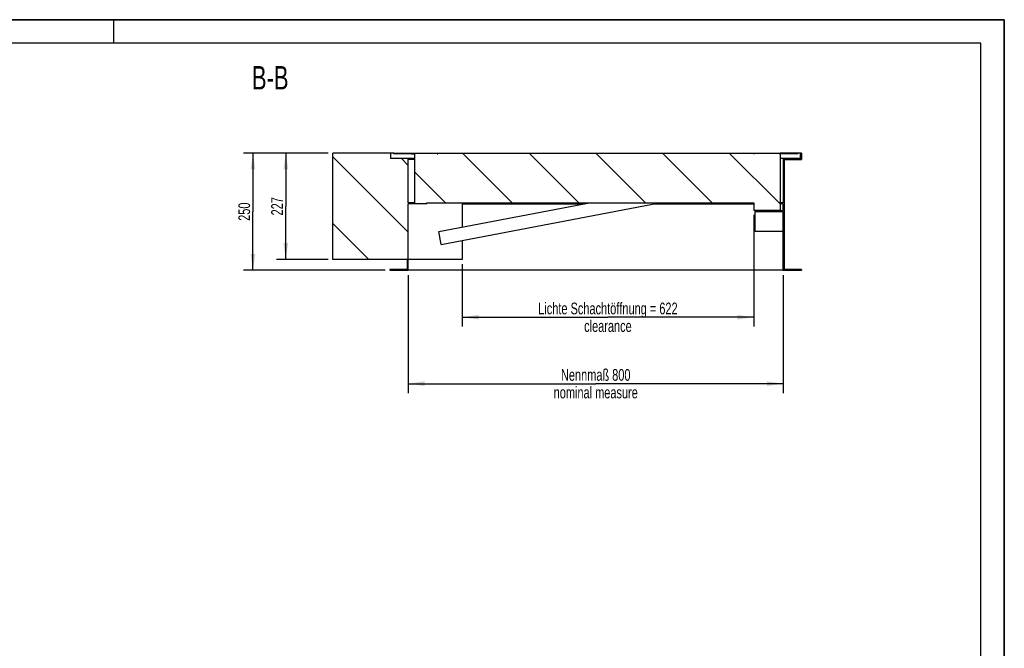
# Model space of a CAD drawing. Header units: millimetres. Extents: x 0 to 4200, y 0 to 2970.
# Tile 3 of 3: x 2100 to 4200, y 1630 to 2970. Entities that reach past the tile are written whole.
import ezdxf

# ---------------------------------------------------------------- set-up
doc = ezdxf.new("R2010")
doc.units = ezdxf.units.MM
doc.header["$LTSCALE"] = 231
doc.layers.get('0').update_dxf_attribs({"linetype": 'CONTINUOUS'})
doc.layers.add('_2D-BEM', color=7, linetype='CONTINUOUS')
doc.layers.add('_ZEICHNUNGSELEM', color=7, linetype='CONTINUOUS')
doc.styles.get("Standard").update_dxf_attribs({"font": 'txt', "width": 0.7})
doc.dimstyles.new('DIMSTYLE_1', dxfattribs={"dimtxt": 25, "dimasz": 35, "dimexe": 2, "dimexo": 1, "dimtad": 1, "dimdec": 1, "dimtxsty": 'Standard', "dimblk": '_FILLED', "dimblk1": '_FILLED', "dimblk2": '_FILLED', "dimcen": 0.09, "dimadec": 1, "dimazin": 2, "dimtp": 0.8, "dimtm": 0.8, "dimtfac": 1, "dimtdec": 1, "dimtofl": 0, "dimtmove": 0, "dimatfit": 3, "dimldrblk": '_FILLED', "dimfxl": 1, "dimtolj": 1, "dimarcsym": 0})
doc.dimstyles.new('DIMSTYLE_2', dxfattribs={"dimtxt": 25, "dimasz": 35, "dimexe": 2, "dimexo": 1, "dimtad": 1, "dimdec": 1, "dimtxsty": 'Standard', "dimblk": '_FILLED', "dimblk1": '_FILLED', "dimblk2": '_FILLED', "dimcen": 0.09, "dimadec": 1, "dimazin": 2, "dimtp": 0.5, "dimtm": 0.5, "dimtfac": 1, "dimtdec": 1, "dimtofl": 0, "dimtmove": 0, "dimatfit": 3, "dimldrblk": '_FILLED', "dimfxl": 1, "dimtolj": 1, "dimarcsym": 0})

# ---------------------------------------------------------------- blocks, each defined once
blk = doc.blocks.new('_FILLED')
at = {"color": 0, "linetype": 'ByBlock'}
blk.add_solid([(0, 0), (-1, 0.143), (-1, -0.143)], dxfattribs=at)
blk = doc.blocks.new('*D3')
at = {"layer": '_2D-BEM', "color": 2, "linetype": 'Continuous', "transparency": 16777216}
for p, q in [((3665.6, 2553.8), (3665.6, 2315.8)), ((3043.6, 2448.8), (3043.6, 2315.8)), ((3043.6, 2335.8), (3354.6, 2335.8)), ((3665.6, 2335.8), (3354.6, 2335.8))]:
    blk.add_line(p, q, dxfattribs=at)
at = {"layer": '_2D-BEM', "color": 2, "linetype": 'Continuous', "transparency": 16777216, "xscale": 35, "yscale": 35, "zscale": 35, "rotation": 180}
blk.add_blockref('_FILLED', (3043.6, 2335.8), dxfattribs=at)
at = {"layer": '_2D-BEM', "color": 2, "linetype": 'Continuous', "transparency": 16777216, "xscale": 35, "yscale": 35, "zscale": 35}
blk.add_blockref('_FILLED', (3665.6, 2335.8), dxfattribs=at)
at = {"layer": '_2D-BEM', "color": 2, "linetype": 'Continuous', "transparency": 16777216, "insert": (3354.6, 2367), "char_height": 25, "width": 702.143, "attachment_point": 2, "line_spacing_factor": 0.9}
blk.add_mtext('Lichte Schachtöffnung = 622\\Pclearance', dxfattribs=at)
blk = doc.blocks.new('*D4')
at = {"layer": '_2D-BEM', "color": 2, "linetype": 'Continuous', "transparency": 16777216}
for p, q in [((2757.6, 2685.8), (2577.6, 2685.8)), ((2597.6, 2685.8), (2597.6, 2560.8)), ((2597.6, 2435.8), (2597.6, 2560.8)), ((2879.6, 2435.8), (2577.6, 2435.8))]:
    blk.add_line(p, q, dxfattribs=at)
at = {"layer": '_2D-BEM', "color": 2, "linetype": 'Continuous', "transparency": 16777216, "xscale": 35, "yscale": 35, "zscale": 35}
for p, rotation in [((2597.6, 2685.8), 90), ((2597.6, 2435.8), 270)]:
    blk.add_blockref('_FILLED', p, dxfattribs=dict(at, rotation=rotation))
at = {"layer": '_2D-BEM', "color": 2, "linetype": 'Continuous', "transparency": 16777216, "insert": (2566.4, 2560.8), "char_height": 25, "width": 85.714, "attachment_point": 2, "rotation": 90, "line_spacing_factor": 0.9}
blk.add_mtext('250', dxfattribs=at)
blk = doc.blocks.new('*D5')
at = {"layer": '_2D-BEM', "color": 2, "linetype": 'Continuous', "transparency": 16777216}
for p, q in [((2757.6, 2685.8), (2647.6, 2685.8)), ((2667.6, 2685.8), (2667.6, 2572.3)), ((2667.6, 2458.8), (2667.6, 2572.3)), ((2757.6, 2458.8), (2647.6, 2458.8))]:
    blk.add_line(p, q, dxfattribs=at)
at = {"layer": '_2D-BEM', "color": 2, "linetype": 'Continuous', "transparency": 16777216, "xscale": 35, "yscale": 35, "zscale": 35}
for p, rotation in [((2667.6, 2685.8), 90), ((2667.6, 2458.8), 270)]:
    blk.add_blockref('_FILLED', p, dxfattribs=dict(at, rotation=rotation))
at = {"layer": '_2D-BEM', "color": 2, "linetype": 'Continuous', "transparency": 16777216, "insert": (2636.4, 2572.3), "char_height": 25, "width": 88.393, "attachment_point": 2, "rotation": 90, "line_spacing_factor": 0.9}
blk.add_mtext('227', dxfattribs=at)
blk = doc.blocks.new('*D8')
at = {"layer": '_2D-BEM', "color": 2, "linetype": 'Continuous', "transparency": 16777216}
for p, q in [((2928.6, 2425.8), (2928.6, 2174.2)), ((3728.6, 2425.8), (3728.6, 2174.2)), ((2928.6, 2194.2), (3328.6, 2194.2)), ((3728.6, 2194.2), (3328.6, 2194.2))]:
    blk.add_line(p, q, dxfattribs=at)
at = {"layer": '_2D-BEM', "color": 2, "linetype": 'Continuous', "transparency": 16777216, "xscale": 35, "yscale": 35, "zscale": 35, "rotation": 180}
blk.add_blockref('_FILLED', (2928.6, 2194.2), dxfattribs=at)
at = {"layer": '_2D-BEM', "color": 2, "linetype": 'Continuous', "transparency": 16777216, "xscale": 35, "yscale": 35, "zscale": 35}
blk.add_blockref('_FILLED', (3728.6, 2194.2), dxfattribs=at)
at = {"layer": '_2D-BEM', "color": 2, "linetype": 'Continuous', "transparency": 16777216, "insert": (3328.6, 2225.4), "char_height": 25, "width": 402.679, "attachment_point": 2, "line_spacing_factor": 0.9}
blk.add_mtext('Nennmaß 800\\Pnominal measure', dxfattribs=at)

msp = doc.modelspace()

# ---------------------------------------------------------------- hatches: boundary and pattern name
at = {"linetype": 'Continuous'}
h = msp.add_hatch(dxfattribs=at)
h.set_pattern_fill('ANSI31', color=2, angle=90, style=0, pattern_type=2)
h.set_pattern_definition([(135, (3328.62, 2685.8), (-71.118, -71.118), [])])
edge = h.paths.add_edge_path()
edge.add_line((3730.62, 2671.8), (3767.62, 2671.8))
edge.add_line((3730.62, 2671.8), (3730.62, 2437.8))
edge.add_line((3767.62, 2437.8), (3730.62, 2437.8))
edge.add_line((3767.62, 2437.8), (3767.62, 2435.8))
edge.add_line((3728.62, 2435.8), (3767.62, 2435.8))
edge.add_line((3728.62, 2435.8), (3728.62, 2561.3))
edge.add_line((3668.62, 2561.3), (3728.62, 2561.3))
edge.add_line((3668.62, 2563.3), (3668.62, 2561.3))
edge.add_line((3668.62, 2563.3), (3728.62, 2563.3))
edge.add_line((3728.62, 2563.3), (3728.62, 2577.8))
edge.add_line((3728.62, 2577.8), (3721.62, 2577.8))
edge.add_line((3721.62, 2577.8), (3721.62, 2563.8))
edge.add_line((3665.62, 2563.8), (3721.62, 2563.8))
edge.add_line((3665.62, 2579.8), (3665.62, 2563.8))
edge.add_line((2968.62, 2579.8), (3665.62, 2579.8))
edge.add_line((2968.62, 2577.8), (2968.62, 2579.8))
edge.add_line((2968.62, 2577.8), (2928.62, 2577.8))
edge.add_line((2928.62, 2435.8), (2928.62, 2577.8))
edge.add_line((2889.62, 2435.8), (2928.62, 2435.8))
edge.add_line((2889.62, 2437.8), (2889.62, 2435.8))
edge.add_line((2926.62, 2437.8), (2889.62, 2437.8))
edge.add_line((2926.62, 2458.8), (2926.62, 2437.8))
edge.add_line((2926.62, 2458.8), (2767.62, 2458.8))
edge.add_line((2767.62, 2458.8), (2767.62, 2685.8))
edge.add_line((2891.62, 2685.8), (2767.62, 2685.8))
edge.add_line((2891.62, 2673.8), (2891.62, 2685.8))
edge.add_line((2928.62, 2673.8), (2891.62, 2673.8))
edge.add_line((2928.62, 2579.8), (2928.62, 2673.8))
edge.add_line((2942.12, 2579.8), (2928.62, 2579.8))
edge.add_line((2942.12, 2683.8), (2942.12, 2579.8))
edge.add_line((2936.62, 2683.8), (2942.12, 2683.8))
edge.add_line((2936.62, 2685.8), (2936.62, 2683.8))
edge.add_line((2936.62, 2685.8), (2990.62, 2685.8))
edge.add_line((2990.62, 2685.8), (2990.62, 2683.8))
edge.add_line((2990.62, 2683.8), (2991.62, 2683.8))
edge.add_line((2991.62, 2685.8), (2991.62, 2683.8))
edge.add_line((2991.62, 2685.8), (3665.62, 2685.8))
edge.add_line((3665.62, 2685.8), (3665.62, 2683.8))
edge.add_line((3665.62, 2683.8), (3666.62, 2683.8))
edge.add_line((3666.62, 2685.8), (3666.62, 2683.8))
edge.add_line((3666.62, 2685.8), (3720.62, 2685.8))
edge.add_line((3720.62, 2685.8), (3720.62, 2683.8))
edge.add_line((3720.62, 2683.8), (3721.62, 2683.8))
edge.add_line((3721.62, 2683.8), (3721.62, 2579.8))
edge.add_line((3728.62, 2579.8), (3721.62, 2579.8))
edge.add_line((3728.62, 2673.8), (3728.62, 2579.8))
edge.add_line((3765.62, 2673.8), (3728.62, 2673.8))
edge.add_line((3765.62, 2673.8), (3765.62, 2685.8))
edge.add_line((3767.62, 2685.8), (3765.62, 2685.8))
edge.add_line((3767.62, 2685.8), (3767.62, 2671.8))
edge = h.paths.add_edge_path()
edge.add_line((3759.62, 2685.8), (3721.62, 2685.8))
edge.add_line((3759.62, 2683.8), (3759.62, 2685.8))
edge.add_line((3759.62, 2683.8), (3721.62, 2683.8))
edge.add_line((3721.62, 2685.8), (3721.62, 2683.8))
h.paths.add_polyline_path([(2935.62, 2683.8), (2897.62, 2683.8), (2897.62, 2685.8), (2935.62, 2685.8)])

# ---------------------------------------------------------------- linework, layer by layer
at = {"color": 7, "linetype": 'Continuous'}
for p, q in [((0, 2970), (4200, 2970)), ((4200, 0), (4200, 2970)), ((2891.62, 2685.8), (2767.62, 2685.8)), ((2767.62, 2458.8), (2767.62, 2685.8)), ((2891.62, 2673.8), (2891.62, 2685.8)), ((2897.62, 2685.8), (2891.62, 2685.8)), ((2928.62, 2673.8), (2891.62, 2673.8)), ((2897.62, 2685.8), (2935.62, 2685.8)), ((2897.62, 2683.8), (2897.62, 2685.8)), ((2935.62, 2683.8), (2897.62, 2683.8)), ((2928.62, 2579.8), (2928.62, 2673.8)), ((2942.12, 2673.8), (2928.62, 2673.8)), ((2942.12, 2671.8), (2928.62, 2671.8)), ((2935.62, 2685.8), (2936.58, 2685.8)), ((2935.62, 2685.8), (2935.62, 2683.8)), ((2935.62, 2683.8), (2936.62, 2683.8)), ((2936.58, 2685.8), (2936.62, 2685.8)), ((2936.62, 2685.8), (2963.62, 2685.8)), ((2936.62, 2685.8), (2936.62, 2683.8)), ((2936.62, 2683.8), (2942.12, 2683.8)), ((2942.12, 2683.8), (2942.12, 2579.8)), ((2963.62, 2685.8), (2990.62, 2685.8)), ((2990.62, 2685.8), (2990.67, 2685.8)), ((2990.62, 2685.8), (2990.62, 2683.8)), ((2990.62, 2683.8), (2991.62, 2683.8)), ((2990.67, 2685.8), (2991.62, 2685.8)), ((2991.62, 2685.8), (3665.62, 2685.8)), ((2991.62, 2685.8), (2991.62, 2683.8)), ((3665.62, 2685.8), (3666.58, 2685.8)), ((3665.62, 2685.8), (3665.62, 2683.8)), ((3665.62, 2683.8), (3666.62, 2683.8)), ((3666.58, 2685.8), (3666.62, 2685.8)), ((3666.62, 2685.8), (3693.62, 2685.8)), ((3666.62, 2685.8), (3666.62, 2683.8)), ((3693.62, 2685.8), (3720.62, 2685.8)), ((3720.62, 2685.8), (3720.67, 2685.8)), ((3720.62, 2685.8), (3720.62, 2683.8)), ((3720.62, 2683.8), (3721.62, 2683.8)), ((3720.67, 2685.8), (3721.62, 2685.8)), ((3759.62, 2685.8), (3721.62, 2685.8)), ((3721.62, 2685.8), (3721.62, 2683.8)), ((3721.62, 2683.8), (3721.62, 2579.8)), ((3759.62, 2683.8), (3721.62, 2683.8)), ((3728.62, 2673.8), (3721.62, 2673.8)), ((3765.62, 2673.8), (3728.62, 2673.8)), ((3728.62, 2673.8), (3728.62, 2579.8)), ((3730.62, 2671.8), (3767.62, 2671.8)), ((3730.62, 2671.8), (3730.62, 2437.8)), ((3765.62, 2685.8), (3759.62, 2685.8)), ((3759.62, 2683.8), (3759.62, 2685.8)), ((3767.62, 2685.8), (3765.62, 2685.8)), ((3765.62, 2673.8), (3765.62, 2685.8)), ((3767.62, 2685.8), (3767.62, 2671.8)), ((2942.12, 2579.8), (2928.62, 2579.8)), ((2928.62, 2435.8), (2928.62, 2577.8)), ((2968.62, 2577.8), (2928.62, 2577.8)), ((2968.62, 2579.8), (3665.62, 2579.8)), ((2968.62, 2577.8), (2968.62, 2579.8)), ((2994, 2518.55), (3314.97, 2579.8)), ((2999.25, 2491.05), (3464.35, 2579.8)), ((3043.62, 2579.8), (3043.62, 2528.02)), ((3043.62, 2577.8), (3304.48, 2577.8)), ((3453.86, 2577.8), (3665.62, 2577.8)), ((3665.62, 2579.8), (3665.62, 2563.8)), ((3665.62, 2563.8), (3721.62, 2563.8)), ((3668.62, 2563.3), (3728.62, 2563.3)), ((3668.62, 2563.3), (3668.62, 2561.3)), ((3728.62, 2579.8), (3721.62, 2579.8)), ((3721.62, 2577.8), (3721.62, 2563.8)), ((3728.62, 2577.8), (3721.62, 2577.8)), ((3728.62, 2563.3), (3728.62, 2577.8)), ((3668.62, 2561.3), (3728.62, 2561.3)), ((3668.62, 2518.3), (3668.62, 2561.3)), ((3728.62, 2435.8), (3728.62, 2561.3)), ((2999.25, 2491.05), (2994, 2518.55)), ((3043.62, 2499.52), (3043.62, 2458.8)), ((3728.62, 2518.3), (3668.62, 2518.3)), ((2926.62, 2458.8), (2767.62, 2458.8)), ((2926.62, 2458.8), (2926.62, 2437.8)), ((3043.62, 2458.8), (2928.62, 2458.8)), ((2926.62, 2437.8), (2889.62, 2437.8)), ((2889.62, 2437.8), (2889.62, 2435.8)), ((3767.62, 2437.8), (3730.62, 2437.8)), ((3767.62, 2437.8), (3767.62, 2435.8)), ((2889.62, 2435.8), (2928.62, 2435.8)), ((3728.62, 2435.8), (2928.62, 2435.8)), ((3728.62, 2435.8), (3767.62, 2435.8))]:
    msp.add_line(p, q, dxfattribs=at)
at = {"color": 3, "linetype": 'Continuous'}
for p, q in [((4200, 2970), (0, 2970)), ((2300, 2970), (2300, 2920)), ((4200, 2970), (4200, 0))]:
    msp.add_line(p, q, dxfattribs=at)
at = {"color": 5, "linetype": 'Continuous'}
for p, q in [((4150, 2920), (50, 2920)), ((4150, 50), (4150, 2920))]:
    msp.add_line(p, q, dxfattribs=at)

# ---------------------------------------------------------------- texts
at = {"layer": '_ZEICHNUNGSELEM', "color": 2, "linetype": 'Continuous', "insert": (2673.39, 2871.31), "char_height": 50, "width": 171.4286, "attachment_point": 3, "line_spacing_factor": 0.9}
msp.add_mtext('B-B', dxfattribs=at)

# ---------------------------------------------------------------- dimensions: what is measured, and where the dimension line sits
at = {"layer": '_2D-BEM', "color": 2, "linetype": 'Continuous'}
for base, p1, picture, middle in [((2597.62, 2685.8), (2880.62, 2435.8), '*D4', (2597.62, 2557.23)), ((2667.62, 2685.8), (2758.62, 2458.8), '*D5', (2667.62, 2568.73))]:
    dim = msp.add_linear_dim(base=base, p1=p1, p2=(2758.62, 2685.8), angle=90, dimstyle='DIMSTYLE_2', dxfattribs=at)
    dim.commit()
    dim.dimension.update_dxf_attribs({"geometry": picture, "text_midpoint": middle, "dimtype": 160})
for base, p1, p2, text, picture, middle in [((3665.62, 2335.8), (3043.62, 2449.8), (3665.62, 2554.8), 'Lichte Schachtöffnung = <>\\Pclearance', '*D3', (3354.62, 2335.8)), ((3728.62, 2194.18), (2928.62, 2426.8), (3728.62, 2426.8), 'Nennmaß <>\\Pnominal measure', '*D8', (3328.62, 2194.18))]:
    dim = msp.add_linear_dim(base=base, p1=p1, p2=p2, text=text, dimstyle='DIMSTYLE_1', dxfattribs=at)
    dim.commit()
    dim.dimension.update_dxf_attribs({"geometry": picture, "text_midpoint": middle, "dimtype": 160})

doc.saveas('drawing.dxf')
